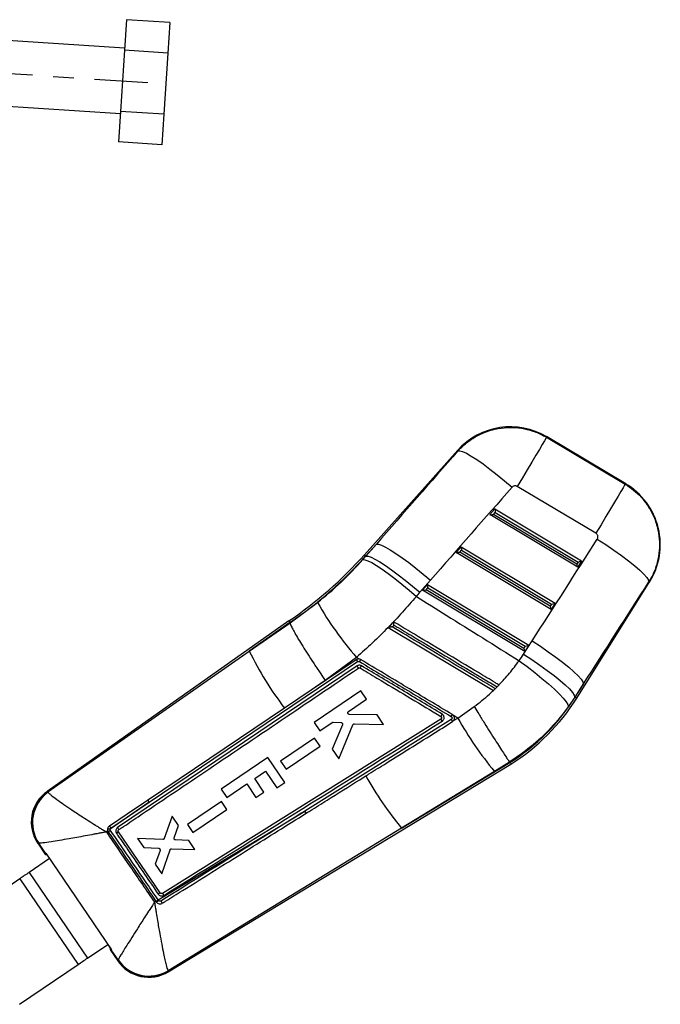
# Model space of a CAD drawing. Extents: x 32 to 364, y 17 to 289.
# Tile 4 of 7: x 91 to 130, y 215 to 275. Entities that reach past the tile are written whole.
import ezdxf

# ---------------------------------------------------------------- set-up
doc = ezdxf.new("R2010")
doc.units = 0
doc.linetypes.add('CENTERX2', pattern=[20.32, 12.7, -2.54, 2.54, -2.54])
doc.layers.get('0').update_dxf_attribs({"linetype": 'CONTINUOUS'})

msp = doc.modelspace()

# ---------------------------------------------------------------- linework, layer by layer
at = {"color": 7, "linetype": 'CONTINUOUS'}
for p, q in [((97.590133, 275.353186), (97.468376, 273.480751)), ((100.234549, 275.181227), (97.590133, 275.353186)), ((100.234549, 275.181227), (100.11279, 273.308792)), ((97.476397, 273.604103), (87.497473, 274.252996)), ((97.468376, 273.480751), (97.224859, 269.735881)), ((100.11279, 273.308792), (97.468376, 273.480751)), ((100.11279, 273.308792), (99.869275, 269.563929)), ((87.237915, 270.26143), (97.216839, 269.612529)), ((97.224859, 269.735881), (97.103102, 267.863445)), ((99.869275, 269.563929), (97.224859, 269.735881)), ((99.869275, 269.563929), (99.747518, 267.691493)), ((99.747518, 267.691493), (97.103102, 267.863445)), ((128.160566, 246.922501), (123.297308, 249.819328)), ((123.300545, 249.778185), (128.117926, 246.908691)), ((117.872972, 248.987385), (112.156175, 242.589083)), ((126.327068, 243.902158), (121.50969, 246.771653)), ((119.836192, 245.042433), (120.146934, 245.390222)), ((125.208713, 241.822787), (119.836192, 245.042433)), ((120.061692, 245.060482), (120.166976, 245.178316)), ((125.148248, 242.012211), (120.061692, 245.060482)), ((120.146934, 245.390222), (125.451878, 242.211074)), ((120.166976, 245.178316), (125.230636, 242.143762)), ((112.892784, 243.239593), (112.242583, 242.51188)), ((112.251241, 242.504143), (112.892784, 243.239593)), ((117.770471, 242.730454), (118.081216, 243.078243)), ((118.081216, 243.078243), (123.835392, 239.629876)), ((112.063974, 242.291063), (112.251241, 242.504143)), ((112.242583, 242.51188), (112.251241, 242.504143)), ((123.592224, 239.241593), (117.770471, 242.730454)), ((117.995974, 242.748503), (118.101258, 242.866338)), ((123.531762, 239.431013), (117.995974, 242.748503)), ((118.101258, 242.866338), (123.614147, 239.562568)), ((125.230636, 242.143762), (125.148248, 242.012211)), ((125.451878, 242.211074), (125.208713, 241.822787)), ((116.193365, 241.022502), (115.551826, 240.287051)), ((115.704752, 240.418479), (116.015494, 240.766265)), ((116.015494, 240.766265), (122.218907, 237.048682)), ((125.149548, 233.805996), (129.609004, 240.926825)), ((121.975738, 236.660395), (115.704752, 240.418479)), ((115.930252, 240.436528), (116.035536, 240.554359)), ((121.915277, 236.849819), (115.930252, 240.436528)), ((116.035536, 240.554359), (121.997662, 236.981374)), ((107.604261, 238.427259), (109.287828, 239.660532)), ((123.614147, 239.562568), (123.531762, 239.431013)), ((123.835392, 239.629876), (123.592224, 239.241593)), ((107.529227, 238.535528), (92.724241, 228.084159)), ((107.595231, 238.440291), (105.105769, 236.682889)), ((105.105769, 236.682889), (107.604366, 238.426876)), ((107.52948, 238.535166), (107.595231, 238.440291)), ((107.595231, 238.440291), (107.604261, 238.427259)), ((107.604366, 238.426876), (107.604261, 238.427259)), ((113.616247, 238.142554), (120.056558, 234.281518)), ((121.898129, 236.498107), (122.421916, 237.312433)), ((121.997662, 236.981374), (121.915277, 236.849819)), ((122.218907, 237.048682), (121.975738, 236.660395)), ((92.779871, 228.071813), (105.105769, 236.682889)), ((111.710112, 235.778436), (97.046792, 225.884986)), ((98.971294, 227.427971), (111.740038, 236.043625)), ((111.649357, 236.161959), (108.890455, 234.300558)), ((111.677874, 236.300152), (109.752372, 234.8971)), ((111.846927, 236.198862), (111.677874, 236.300152)), ((109.752372, 234.8971), (108.890455, 234.300558)), ((120.059609, 234.279689), (120.393451, 234.612525)), ((120.393451, 234.612525), (120.3916, 234.613635)), ((125.565212, 234.688037), (125.041425, 233.873707)), ((125.051346, 233.867497), (125.565212, 234.688037)), ((108.890455, 234.300558), (107.261374, 233.201549)), ((111.937754, 234.250118), (109.084852, 232.309103)), ((112.28244, 233.743091), (111.937754, 234.250118)), ((120.056558, 234.281518), (120.059609, 234.279689)), ((120.059609, 234.279689), (120.058671, 234.280251)), ((120.164398, 234.38564), (120.275874, 234.496013)), ((111.183703, 232.995525), (112.28244, 233.743091)), ((125.041425, 233.873707), (124.642476, 233.2852)), ((125.051346, 233.867497), (125.041425, 233.873707)), ((107.261374, 233.201549), (101.750545, 229.48448)), ((112.936389, 232.78115), (111.239008, 232.809723)), ((113.33131, 232.200228), (112.936389, 232.78115)), ((117.602456, 232.749664), (117.542937, 232.799314)), ((117.874674, 232.5865), (117.602456, 232.749664)), ((117.874674, 232.5865), (118.869901, 233.28783)), ((116.831705, 232.517466), (99.791683, 221.853299)), ((117.471482, 232.50293), (108.506702, 226.889935)), ((109.084852, 232.309103), (109.429564, 231.802054)), ((109.429564, 231.802054), (110.183254, 232.314844)), ((110.803243, 232.175608), (110.184062, 230.692234)), ((110.24351, 232.332323), (110.712554, 232.316956)), ((110.593513, 230.089967), (111.452274, 232.179754)), ((111.548487, 232.242585), (113.33131, 232.200228)), ((117.5474, 232.36679), (117.614489, 232.428223)), ((117.614489, 232.428223), (117.874674, 232.5865)), ((117.614489, 232.428223), (117.624123, 232.441839)), ((109.106522, 231.359534), (107.025001, 229.943339)), ((109.436851, 230.873637), (109.106522, 231.359534)), ((107.355345, 229.457427), (109.436851, 230.873637)), ((110.184062, 230.692234), (110.593513, 230.089967)), ((100.134991, 217.045946), (121.120199, 229.764875)), ((106.246054, 230.16971), (103.394199, 228.23016)), ((107.279457, 228.650231), (106.246054, 230.16971)), ((107.025001, 229.943339), (107.355345, 229.457427)), ((114.428807, 225.844782), (121.059272, 229.863443)), ((121.040992, 229.892996), (120.107632, 229.323563)), ((121.041044, 229.892925), (121.040992, 229.892996)), ((121.059272, 229.863443), (121.041044, 229.892925)), ((101.750545, 229.48448), (98.879294, 227.548186)), ((105.439551, 228.87972), (106.104985, 229.332284)), ((106.104985, 229.332284), (106.793582, 228.319787)), ((120.107632, 229.323563), (114.428807, 225.844782)), ((103.739001, 227.723174), (104.95368, 228.54928)), ((104.95368, 228.54928), (105.512977, 227.726907)), ((105.998848, 228.057351), (105.439551, 228.87972)), ((106.793582, 228.319787), (107.279457, 228.650231)), ((92.779871, 228.071813), (92.791185, 228.05075)), ((103.394199, 228.23016), (103.739001, 227.723174)), ((105.512977, 227.726907), (105.998848, 228.057351)), ((98.971294, 227.427971), (96.592096, 225.776274)), ((96.637398, 225.852084), (98.971294, 227.427971)), ((103.400983, 227.479183), (101.319492, 226.063002)), ((103.731308, 226.993286), (103.400983, 227.479183)), ((99.531831, 221.446621), (108.506702, 226.889935)), ((101.649836, 225.577087), (103.731308, 226.993286)), ((100.388484, 226.57438), (99.906528, 225.221884)), ((100.769181, 226.014384), (100.388484, 226.57438)), ((96.447924, 225.676146), (96.356466, 225.612626)), ((96.447924, 225.676146), (96.476838, 225.619786)), ((99.653952, 221.882008), (97.097762, 225.611173)), ((97.116129, 225.746472), (97.12491, 225.75314)), ((114.428807, 225.844782), (100.144699, 217.100684)), ((100.507732, 225.25505), (100.769181, 226.014384)), ((101.319492, 226.063002), (101.649836, 225.577087)), ((92.152903, 224.93415), (92.600014, 224.276729)), ((92.22101, 224.921667), (92.209324, 224.926167)), ((92.640731, 224.304162), (92.22101, 224.921667)), ((99.806471, 225.154519), (98.263927, 225.221571)), ((98.263927, 225.221571), (98.651715, 224.651155)), ((101.4015, 225.084261), (100.599036, 225.120075)), ((101.774901, 224.534989), (101.4015, 225.084261)), ((92.646021, 224.307727), (92.640731, 224.304162)), ((92.646021, 224.307727), (96.664768, 218.399909)), ((98.651715, 224.651155), (99.550558, 224.61766)), ((99.64274, 224.481505), (99.341562, 223.63643)), ((99.743821, 223.044731), (100.253684, 224.519767)), ((100.353267, 224.587996), (101.774901, 224.534989)), ((92.869626, 223.979012), (91.630164, 223.136055)), ((92.600908, 224.277333), (92.600014, 224.276729)), ((92.708643, 224.20425), (92.717659, 224.202414)), ((92.717659, 224.202414), (92.869626, 223.979012)), ((91.630164, 223.136055), (95.201194, 217.885316)), ((99.341562, 223.63643), (99.743821, 223.044731)), ((91.06168, 222.749427), (87.473119, 220.308844)), ((91.06168, 222.749427), (94.632709, 217.49869)), ((99.30587, 221.309795), (99.394379, 221.363388)), ((99.394379, 221.363388), (99.399771, 221.355521)), ((99.399771, 221.355521), (99.428112, 221.314185)), ((99.559281, 221.406741), (99.531831, 221.446621)), ((95.201194, 217.885316), (96.441165, 218.728621)), ((96.441165, 218.728621), (96.59313, 218.505221)), ((96.59313, 218.505221), (96.590768, 218.493205)), ((96.618462, 218.368121), (96.618822, 218.368367)), ((96.618462, 218.368121), (97.062873, 217.714673)), ((96.657555, 218.394958), (96.664768, 218.399909)), ((97.077317, 217.77748), (96.657555, 218.394958)), ((97.076794, 217.768493), (97.077317, 217.77748)), ((91.044148, 215.058107), (94.632709, 217.49869)), ((100.134279, 217.114084), (100.144699, 217.100684))]:
    msp.add_line(p, q, dxfattribs=at)
at = {"color": 179, "linetype": 'CENTERX2', "ltscale": 0.5}
msp.add_line((65.222663, 273.697227), (98.900641, 271.507264), dxfattribs=at)
at = {"color": 7, "linetype": 'CONTINUOUS', "flags": 128}
for points in [[(123.300545, 249.778185), (123.260978, 249.711764), (123.173203, 249.564398), (123.03929, 249.339585), (122.862417, 249.042646), (122.646771, 248.680611), (122.397456, 248.262059), (122.12038, 247.796897), (121.822104, 247.296144), (121.50969, 246.771653)], [(117.882639, 248.945293), (117.992367, 248.956711), (118.167281, 248.907436), (118.403468, 248.798572), (118.695646, 248.632554), (119.037282, 248.413098), (119.420729, 248.145108), (119.837414, 247.834582), (120.278019, 247.488462), (120.732684, 247.114491), (121.191237, 246.721037)], [(128.117926, 246.908691), (128.07836, 246.842266), (127.990581, 246.694904), (127.856668, 246.47009), (127.679795, 246.173148), (127.464149, 245.811116), (127.214834, 245.392561), (126.937758, 244.927399), (126.639482, 244.426646), (126.327068, 243.902158)], [(112.892784, 243.239593), (113.015957, 243.236568), (113.200534, 243.176409), (113.442596, 243.060396), (113.737006, 242.890984), (114.077512, 242.671773), (114.456892, 242.407415), (114.867087, 242.103525), (115.299396, 241.766546), (115.744639, 241.40364), (116.193365, 241.022502)], [(126.409791, 243.549299), (126.927469, 243.212998), (127.426505, 242.873412), (127.895303, 242.538434), (128.322966, 242.215842), (128.69956, 241.91314), (129.016332, 241.637357), (129.265915, 241.394904), (129.44252, 241.191414), (129.542034, 241.031617), (129.562147, 240.919225)], [(112.251241, 242.504143), (112.374417, 242.501118), (112.558994, 242.440962), (112.801056, 242.324945), (113.095466, 242.155534), (113.435972, 241.936323), (113.815352, 241.671965), (114.225548, 241.368074), (114.657853, 241.0311), (115.103096, 240.668189), (115.551826, 240.287051)], [(112.063974, 242.291063), (112.186838, 242.286571), (112.370342, 242.224385), (112.610601, 242.10582), (112.902526, 241.933387), (113.239929, 241.710741), (113.615669, 241.442595), (114.021782, 241.134625), (114.449669, 240.793366), (114.890266, 240.426034), (115.334239, 240.040418)], [(122.421916, 237.312433), (122.925002, 236.982007), (123.410694, 236.648329), (123.868268, 236.318767), (124.28762, 236.000598), (124.659486, 235.70085), (124.975655, 235.426143), (125.22915, 235.182543), (125.414368, 234.975424), (125.527218, 234.809366), (125.565212, 234.688037)], [(121.898129, 236.498107), (122.401215, 236.167681), (122.886907, 235.834003), (123.344481, 235.504438), (123.763833, 235.186272), (124.135699, 234.886524), (124.451868, 234.611817), (124.705363, 234.368213), (124.890581, 234.161098), (125.003431, 233.995039), (125.041425, 233.873707)], [(121.624783, 236.098197), (122.111674, 235.738628), (122.581355, 235.376422), (123.023346, 235.019662), (123.427786, 234.676306), (123.785652, 234.354016), (124.088958, 234.059982), (124.330941, 233.800762), (124.506198, 233.582143), (124.610823, 233.409003), (124.642476, 233.2852)], [(98.879294, 227.548186), (98.634759, 227.38329), (97.626783, 226.7036), (96.544342, 225.973726)], [(91.630164, 223.136055), (91.555804, 223.08548), (91.48176, 223.035124), (91.408353, 222.985199), (91.335894, 222.935921), (91.264697, 222.8875), (91.195065, 222.840142), (91.127295, 222.794053), (91.06168, 222.749427)], [(94.632709, 217.49869), (94.698325, 217.543316), (94.766095, 217.589405), (94.835726, 217.636763), (94.906924, 217.685184), (94.979383, 217.734462), (95.05279, 217.784387), (95.126834, 217.834743), (95.201194, 217.885316)]]:
    msp.add_lwpolyline(points, dxfattribs=at)
at = {"color": 8, "linetype": 'CONTINUOUS', "flags": 128}
for points in [[(123.297308, 249.819328), (123.297669, 249.814757), (123.300545, 249.778185)], [(117.882639, 248.945293), (117.874045, 248.982706), (117.872972, 248.987385)], [(128.117926, 246.908691), (128.155827, 246.920966), (128.160566, 246.922501)], [(112.156175, 242.589083), (112.16158, 242.584255), (112.177789, 242.569775), (112.204794, 242.545646), (112.242583, 242.51188)], [(129.609004, 240.926825), (129.603796, 240.925983), (129.562147, 240.919225)], [(125.051346, 233.867497), (125.094294, 233.8406), (125.124987, 233.821378), (125.143409, 233.80984), (125.149548, 233.805996)], [(92.724241, 228.084159), (92.730423, 228.082784), (92.779871, 228.071813)], [(92.209324, 224.926167), (92.159174, 224.93326), (92.152903, 224.93415)], [(97.062873, 217.714673), (97.064419, 217.720656), (97.076794, 217.768493)], [(100.144699, 217.100684), (100.136069, 217.05203), (100.134991, 217.045946)]]:
    msp.add_lwpolyline(points, dxfattribs=at)
at = {"color": 7, "linetype": 'CONTINUOUS'}
for centre, radius, start, end in [((121.089753, 246.113233), 4.31375, 58.9000861, 138.50334576), ((125.953013, 243.216407), 4.31375, 327.6111829, 59.59523395), ((93.333183, 259.407174), 25.241894, 304.22183154, 318.21964428), ((93.333183, 259.407174), 25.357766, 304.22423312, 318.21964428), ((126.95825, 249.698351), 20.322442, 209.59907412, 221.24505718), ((123.644116, 245.753588), 20.638506, 206.07221969, 217.45841612), ((111.159066, 235.360616), 0.691539, 24.22992145, 37.17055401), ((104.131374, 240.425339), 9.119233, 328.402994, 329.41856953), ((114.283828, 240.610704), 12.704734, 302.2287409, 327.94294693), ((114.283828, 240.610704), 12.820606, 302.22584932, 327.94294693), ((109.876063, 237.308351), 8.894514, 328.61637987, 329.53939063), ((137.305394, 243.488195), 22.280032, 209.2948053, 219.47597194), ((131.094303, 239.633509), 21.63025, 209.32057379, 219.60373433), ((94.041308, 226.218454), 2.28375, 124.53647729, 214.78273487), ((94.105286, 226.206848), 2.287972, 125.40110013, 214.03818583), ((94.129607, 226.190376), 2.291804, 125.73264036, 213.61335773), ((98.411605, 227.094956), 0.651269, 30.75265761, 44.10048535), ((107.869585, 226.447431), 0.775711, 23.34642465, 34.78156201), ((96.471981, 224.666805), 1.115953, 83.82098855, 91.98806443), ((102.787014, 216.521568), 11.072305, 123.90987071, 124.74368008), ((101.870996, 218.454729), 8.602237, 123.70266826, 124.65603083), ((107.388598, 209.916102), 13.952837, 124.27007958, 124.92888665), ((101.248816, 218.87318), 3.045237, 123.69782902, 126.71863565), ((105.703283, 212.953926), 10.784483, 124.12008328, 124.88396515), ((98.951277, 218.99898), 2.28375, 213.53399983, 301.78884496), ((98.964734, 219.060801), 2.287876, 214.39192648, 301.04740239), ((98.960816, 219.081722), 2.290986, 214.70094263, 300.81106967)]:
    msp.add_arc(centre, radius, start, end, dxfattribs=at)
for centre, major_axis, ratio, start_param, end_param in [((150.209747, 239.477343), (130.218629, 144.506696), 0.156481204, 1.645959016, 1.68509894), ((150.494291, 239.955041), (130.133495, 144.582787), 0.135617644, 1.645791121, 1.684931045), ((120.072364, 245.078395), (0.235467, 0.035792), 0.06773113, 3.223351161, 4.656764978), ((120.177646, 245.196229), (-0.029639, 0.194983), 0.067363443, 0.091180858, 1.652554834), ((118.111926, 242.884251), (-0.029639, 0.194983), 0.067363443, 0.091180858, 1.652554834), ((108.66216, 264.87256), (101.408367, 161.772149), 0.138218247, 4.628262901, 4.667117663), ((118.006644, 242.766418), (0.235467, 0.035792), 0.06773113, 3.223351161, 4.656764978), ((125.158918, 242.030122), (-0.049683, 0.20687), 0.068599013, 1.641013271, 3.074427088), ((125.241305, 242.161677), (0.210923, 0.050657), 0.068966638, 4.645223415, 6.206597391), ((116.046206, 240.572274), (-0.029639, 0.194983), 0.067363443, 0.091180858, 1.652554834), ((108.377617, 264.394862), (101.419699, 161.765052), 0.159482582, 4.6282833, 4.667138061), ((93.43605, 259.579869), (15.019986, 25.215914), 0.999926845, 4.521084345, 4.532290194), ((115.940923, 240.454441), (0.235467, 0.035792), 0.06773113, 3.223351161, 4.656764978), ((123.542433, 239.448928), (-0.049683, 0.20687), 0.068599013, 1.641013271, 3.074427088), ((123.624819, 239.580482), (0.210923, 0.050657), 0.068966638, 4.645223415, 6.206597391), ((122.008334, 236.999288), (0.210923, 0.050657), 0.068966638, 4.645223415, 6.206597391), ((114.621927, 241.178313), (4.427685, 7.433305), 0.999926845, 4.622021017, 4.678015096), ((121.925947, 236.867733), (-0.049683, 0.20687), 0.068599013, 1.641013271, 3.074427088), ((117.853272, 241.291225), (25.253635, 17.013938), 0.069928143, 3.141908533, 3.198673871), ((121.722672, 235.601771), (25.103831, 17.234206), 0.069928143, 3.085457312, 3.141276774)]:
    msp.add_ellipse(centre, major_axis=major_axis, ratio=ratio, start_param=start_param, end_param=end_param, dxfattribs=at)
for points, knots in [([(117.882639, 248.945293), (117.984221, 249.051967), (118.25621, 249.337592), (118.772612, 249.724825), (119.491474, 250.102137), (120.266849, 250.328663), (121.058518, 250.400878), (121.776063, 250.349262), (122.474283, 250.176601), (122.978256, 249.96323), (123.242983, 249.811235), (123.300545, 249.778185)], [0, 0, 0, 0, 0.074457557, 0.199363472, 0.324268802, 0.483490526, 0.604086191, 0.724681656, 0.845548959, 0.966416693, 1, 1, 1, 1]), ([(121.50969, 246.771653), (121.506303, 246.773603), (121.478634, 246.789538), (121.420437, 246.808761), (121.344512, 246.807758), (121.271783, 246.785843), (121.223031, 246.754889), (121.197201, 246.727388), (121.191237, 246.721037)], [0, 0, 0, 0, 0.033511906, 0.273755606, 0.513949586, 0.673693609, 0.924649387, 1, 1, 1, 1]), ([(128.117926, 246.908691), (128.293835, 246.792837), (128.645653, 246.561129), (129.122779, 246.102218), (129.543132, 245.556536), (129.902331, 244.884377), (130.136302, 244.151795), (130.232301, 243.385627), (130.202552, 242.655198), (130.047462, 241.94336), (129.8218, 241.362909), (129.631008, 241.036892), (129.562147, 240.919225)], [0, 0, 0, 0, 0.09211447, 0.184228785, 0.288392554, 0.392556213, 0.516342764, 0.622683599, 0.729024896, 0.834678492, 0.940331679, 1, 1, 1, 1]), ([(126.409791, 243.549299), (126.413926, 243.556244), (126.432609, 243.587633), (126.452126, 243.651153), (126.449784, 243.72623), (126.427721, 243.796104), (126.390314, 243.85673), (126.34727, 243.887647), (126.327068, 243.902158)], [0, 0, 0, 0, 0.060463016, 0.273245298, 0.486140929, 0.60991875, 0.816918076, 1, 1, 1, 1]), ([(109.287828, 239.660532), (109.775324, 240.066527), (110.760234, 240.886777), (111.626486, 241.819836), (112.063974, 242.291063)], [0, 0, 0, 0, 0.494964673, 1, 1, 1, 1]), ([(115.334239, 240.040418), (115.052631, 239.714355), (114.489414, 239.062225), (113.590974, 238.112698), (112.65733, 237.185543), (112.004361, 236.595284), (111.677874, 236.300152)], [0, 0, 0, 0, 0.248099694, 0.496201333, 0.748098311, 1, 1, 1, 1]), ([(115.334239, 240.040418), (115.945421, 239.656005), (118.04012, 238.338509), (120.138593, 237.027023), (121.624783, 236.098197)], [0, 0, 0, 0, 0.291775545, 1, 1, 1, 1]), ([(107.604366, 238.426876), (107.610783, 238.393236), (107.623618, 238.325956), (107.724276, 238.109621), (107.883423, 237.813097), (108.100175, 237.439388), (108.368999, 236.998513), (108.680777, 236.504831), (109.028147, 235.970601), (109.37599, 235.448516), (109.621267, 235.087837), (109.738826, 234.916807), (109.752372, 234.8971)], [0, 0, 0, 0, 0.112227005, 0.224454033, 0.336681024, 0.448908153, 0.561136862, 0.673366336, 0.785599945, 0.89783267, 0.988227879, 1, 1, 1, 1]), ([(113.9432, 238.479581), (113.875987, 238.410297), (113.767032, 238.297984), (113.658013, 238.185607), (113.616247, 238.142554)], [0, 0, 0, 0, 0.616892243, 1, 1, 1, 1]), ([(113.856152, 238.168519), (113.855563, 238.168444), (113.831546, 238.165352), (113.775737, 238.158353), (113.702815, 238.149781), (113.650565, 238.144348), (113.622988, 238.142033), (113.618611, 238.142313), (113.616414, 238.142454)], [0, 0, 0, 0, 0.0057697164, 0.2354261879, 0.5483215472, 0.7481959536, 0.8736053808, 1, 1, 1, 1]), ([(113.856152, 238.168519), (113.867658, 238.180352), (113.903946, 238.217671), (113.940227, 238.254981), (113.965005, 238.280461)], [0, 0, 0, 0, 0.317085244, 1, 1, 1, 1]), ([(120.164398, 234.38564), (120.077349, 234.43784), (119.642108, 234.698838), (117.814089, 235.795025), (115.798388, 237.003782), (114.130892, 238.003761), (113.856152, 238.168519)], [0, 0, 0, 0, 0.0413974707, 0.2069859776, 0.8693413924, 1, 1, 1, 1]), ([(113.965005, 238.280461), (113.964928, 238.281049), (113.961706, 238.30568), (113.955534, 238.353215), (113.948754, 238.410782), (113.944697, 238.449797), (113.942737, 238.473431), (113.943049, 238.477569), (113.9432, 238.479581)], [0, 0, 0, 0, 0.006564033, 0.274710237, 0.524348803, 0.693234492, 0.85084228, 1, 1, 1, 1]), ([(120.3916, 234.613635), (120.319016, 234.65715), (119.898217, 234.909427), (118.084556, 235.99675), (116.007676, 237.241887), (114.279008, 238.278258), (113.9432, 238.479581)], [0, 0, 0, 0, 0.033768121, 0.195768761, 0.843771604, 1, 1, 1, 1]), ([(113.965005, 238.280461), (114.052052, 238.228259), (114.48729, 237.967253), (116.315288, 236.871035), (118.331864, 235.661755), (120.000257, 234.661289), (120.275874, 234.496013)], [0, 0, 0, 0, 0.0413801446, 0.2069004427, 0.8689806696, 1, 1, 1, 1]), ([(111.846927, 236.198862), (111.821789, 236.202177), (111.768136, 236.209254), (111.699425, 236.191615), (111.662095, 236.169507), (111.649357, 236.161963)], [0, 0, 0, 0, 0.367381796, 0.784129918, 1, 1, 1, 1]), ([(111.649703, 236.16219), (111.651498, 236.161362), (111.655088, 236.159706), (111.671973, 236.1394), (111.695183, 236.108466), (111.716015, 236.078933), (111.731081, 236.056934), (111.736696, 236.048591), (111.740038, 236.043625)], [0, 0, 0, 0, 0.2178514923, 0.4357038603, 0.6535600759, 0.8714065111, 0.9234647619, 1, 1, 1, 1]), ([(111.982185, 235.785816), (111.970839, 235.791903), (111.934388, 235.811459), (111.864696, 235.825854), (111.780489, 235.817298), (111.732769, 235.790947), (111.710112, 235.778436)], [0, 0, 0, 0, 0.134639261, 0.43255858, 0.730590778, 1, 1, 1, 1]), ([(111.740038, 236.043625), (111.747171, 236.047653), (111.764425, 236.057395), (111.796057, 236.062521), (111.826592, 236.058094), (111.843226, 236.04962), (111.849502, 236.046423)], [0, 0, 0, 0, 0.2129220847, 0.5149796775, 0.8170182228, 1, 1, 1, 1]), ([(111.921355, 236.169469), (111.897849, 236.180996), (111.873677, 236.192849), (111.847644, 236.1987), (111.846927, 236.198862)], [0, 0, 0, 0, 0.97245879, 1, 1, 1, 1]), ([(111.921355, 236.169469), (111.920575, 236.167976), (111.919015, 236.164989), (111.905817, 236.142284), (111.886271, 236.108994), (111.868745, 236.079315), (111.856262, 236.05822), (111.852217, 236.051382), (111.849341, 236.04652)], [0, 0, 0, 0, 0.2238254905, 0.4476547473, 0.6714810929, 0.895301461, 0.9255562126, 1, 1, 1, 1]), ([(111.849502, 236.046423), (112.776784, 235.490334), (114.650028, 234.366956), (116.523321, 233.243649), (117.469307, 232.676395)], [0, 0, 0, 0, 0.495014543, 1, 1, 1, 1]), ([(117.542937, 232.799314), (116.606, 233.360998), (114.732125, 234.484366), (112.858278, 235.607768), (111.921355, 236.169469)], [0, 0, 0, 0, 0.500000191, 1, 1, 1, 1]), ([(116.914038, 232.828334), (116.092114, 233.321198), (114.448144, 234.306999), (112.804212, 235.292853), (111.982185, 235.785816)], [0, 0, 0, 0, 0.49996296, 1, 1, 1, 1]), ([(120.3916, 234.613635), (120.611208, 234.84901), (121.052057, 235.32151), (121.433403, 235.838662), (121.624783, 236.098197)], [0, 0, 0, 0, 0.498147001, 1, 1, 1, 1]), ([(97.12491, 225.75314), (97.179538, 225.789975), (97.570186, 226.053378), (99.304924, 227.223044), (104.13887, 230.482833), (108.636202, 233.516939), (111.789685, 235.644423)], [0, 0, 0, 0, 0.011174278, 0.079907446, 0.354840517, 1, 1, 1, 1]), ([(111.789685, 235.644423), (111.799484, 235.649751), (111.819619, 235.6607), (111.854581, 235.663298), (111.881518, 235.656827), (111.895122, 235.649369), (111.89872, 235.647396)], [0, 0, 0, 0, 0.289461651, 0.5947689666, 0.892805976, 1, 1, 1, 1]), ([(111.89872, 235.647396), (111.975819, 235.601174), (112.401129, 235.346192), (114.044896, 234.360698), (115.611592, 233.421463), (116.830073, 232.690983)], [0, 0, 0, 0, 0.046903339, 0.258739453, 1, 1, 1, 1]), ([(118.869901, 233.28783), (119.190855, 233.535797), (119.599883, 233.851808), (119.975647, 234.205385), (120.056558, 234.281518)], [0, 0, 0, 0, 0.784676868, 1, 1, 1, 1]), ([(111.145329, 232.876704), (111.14248, 232.887846), (111.136782, 232.910133), (111.142972, 232.944582), (111.158552, 232.974818), (111.175563, 232.988824), (111.183703, 232.995525)], [0, 0, 0, 0, 0.255013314, 0.5100389, 0.765572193, 1, 1, 1, 1]), ([(111.239008, 232.809723), (111.227599, 232.811051), (111.20478, 232.813708), (111.174816, 232.831791), (111.154976, 232.854167), (111.147912, 232.87067), (111.145329, 232.876704)], [0, 0, 0, 0, 0.279843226, 0.559707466, 0.83900553, 1, 1, 1, 1]), ([(116.914038, 232.828334), (116.911003, 232.823329), (116.903622, 232.811155), (116.887486, 232.784575), (116.866613, 232.750284), (116.846453, 232.7173), (116.833553, 232.696368), (116.831154, 232.692656), (116.830073, 232.690983)], [0, 0, 0, 0, 0.07371837, 0.179308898, 0.394109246, 0.608912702, 0.823708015, 1, 1, 1, 1]), ([(116.917778, 232.39578), (116.918136, 232.396007), (116.942548, 232.41149), (116.986015, 232.450899), (117.026079, 232.524971), (117.038281, 232.59436), (117.033668, 232.663837), (117.010152, 232.733329), (116.964637, 232.793308), (116.927586, 232.818956), (116.914038, 232.828334)], [0, 0, 0, 0, 0.002469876, 0.168515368, 0.334547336, 0.484600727, 0.572486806, 0.738424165, 0.90435473, 1, 1, 1, 1]), ([(117.624123, 232.441839), (117.634406, 232.460241), (117.658631, 232.50359), (117.670658, 232.582677), (117.655997, 232.668037), (117.625849, 232.722381), (117.604891, 232.746824), (117.602456, 232.749664)], [0, 0, 0, 0, 0.190719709, 0.449266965, 0.707736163, 0.966042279, 1, 1, 1, 1]), ([(118.869901, 233.28783), (118.88204, 233.268336), (118.975111, 233.118872), (119.188855, 232.776257), (119.505961, 232.269977), (119.845284, 231.731001), (120.157457, 231.238248), (120.434806, 230.803785), (120.668285, 230.44201), (120.851716, 230.162471), (120.983392, 229.967605), (121.021792, 229.917865), (121.040992, 229.892996)], [0, 0, 0, 0, 0.011482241, 0.088035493, 0.202035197, 0.316034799, 0.430030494, 0.544026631, 0.658019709, 0.77201298, 0.886006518, 1, 1, 1, 1]), ([(124.642476, 233.2852), (124.297866, 232.843333), (123.60222, 231.951362), (122.382771, 230.811441), (121.475656, 230.190451), (121.041044, 229.892925)], [0, 0, 0, 0, 0.338341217, 0.682989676, 1, 1, 1, 1]), ([(99.878861, 221.729333), (102.716535, 223.505268), (108.3965, 227.060027), (114.075813, 230.616232), (116.917778, 232.39578)], [0, 0, 0, 0, 0.499593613, 1, 1, 1, 1]), ([(110.183254, 232.314844), (110.193309, 232.320473), (110.212084, 232.330982), (110.233543, 232.331898), (110.24351, 232.332323)], [0, 0, 0, 0, 0.535546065, 1, 1, 1, 1]), ([(110.712554, 232.316956), (110.724232, 232.315175), (110.747589, 232.311611), (110.777732, 232.291943), (110.797388, 232.268135), (110.804051, 232.250795), (110.806513, 232.244388)], [0, 0, 0, 0, 0.279072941, 0.558195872, 0.836750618, 1, 1, 1, 1]), ([(110.806513, 232.244388), (110.808915, 232.232909), (110.813771, 232.2097), (110.806777, 232.187054), (110.803243, 232.175608)], [0, 0, 0, 0, 0.4945877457, 1, 1, 1, 1]), ([(111.452274, 232.179754), (111.457897, 232.190023), (111.469142, 232.210563), (111.497723, 232.231936), (111.525517, 232.241697), (111.542812, 232.242365), (111.548487, 232.242585)], [0, 0, 0, 0, 0.2866752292, 0.5733595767, 0.8599973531, 1, 1, 1, 1]), ([(112.235028, 229.041271), (112.30161, 229.082947), (112.71182, 229.339712), (114.23348, 230.292164), (115.937684, 231.359001), (117.298244, 232.210798), (117.5474, 232.366786)], [0, 0, 0, 0, 0.037599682, 0.231650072, 0.859294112, 1, 1, 1, 1]), ([(116.830073, 232.690983), (116.838738, 232.684492), (116.857148, 232.670701), (116.87445, 232.639831), (116.880803, 232.605019), (116.87591, 232.570548), (116.864064, 232.551364), (116.858285, 232.542005)], [0, 0, 0, 0, 0.189488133, 0.402600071, 0.604835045, 0.807218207, 1, 1, 1, 1]), ([(116.917778, 232.39578), (116.907228, 232.412309), (116.886129, 232.445368), (116.858384, 232.485897), (116.837846, 232.513447), (116.833625, 232.516047), (116.831515, 232.517347)], [0, 0, 0, 0, 0.249999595, 0.4999991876, 0.7500006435, 1, 1, 1, 1]), ([(116.858285, 232.542005), (116.857838, 232.54142), (116.850513, 232.531822), (116.840813, 232.52442), (116.831705, 232.51747)], [0, 0, 0, 0, 0.060963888, 1, 1, 1, 1]), ([(117.469307, 232.676395), (117.478999, 232.669138), (117.497923, 232.65497), (117.514825, 232.623438), (117.520907, 232.589237), (117.515068, 232.555021), (117.498669, 232.524022), (117.480536, 232.509958), (117.471479, 232.502934)], [0, 0, 0, 0, 0.173744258, 0.339219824, 0.504561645, 0.669820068, 0.835096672, 1, 1, 1, 1]), ([(117.547329, 232.366741), (117.54685, 232.369444), (117.54586, 232.375027), (117.529357, 232.406467), (117.503579, 232.451219), (117.482224, 232.48572), (117.471546, 232.502971)], [0, 0, 0, 0, 0.238337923, 0.492220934, 0.746109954, 1, 1, 1, 1]), ([(121.059272, 229.863443), (121.099716, 229.797902), (121.140315, 229.73211), (121.120046, 229.76513), (121.119968, 229.765255)], [0, 0, 0, 0, 0.996187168, 1, 1, 1, 1]), ([(108.581785, 226.754837), (108.666719, 226.807991), (109.095292, 227.076202), (110.190385, 227.761535), (111.32319, 228.470543), (112.112359, 228.964492), (112.235028, 229.041271)], [0, 0, 0, 0, 0.06974623, 0.351936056, 0.899264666, 1, 1, 1, 1]), ([(92.791185, 228.05075), (92.810224, 228.026459), (92.848305, 227.977873), (93.03883, 227.814228), (93.373404, 227.562493), (93.864724, 227.21915), (94.452223, 226.823313), (95.080378, 226.41449), (95.598756, 226.085403), (95.880038, 225.908693), (96.04309, 225.80687), (96.170754, 225.72753), (96.246284, 225.680727), (96.291073, 225.653017), (96.317655, 225.636593), (96.33343, 225.626848), (96.342248, 225.621398), (96.346665, 225.618679), (96.350832, 225.616099), (96.353852, 225.614238), (96.356466, 225.612626)], [0, 0, 0, 0, 0.092747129, 0.185507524, 0.358171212, 0.479598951, 0.601080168, 0.782025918, 0.873718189, 0.907614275, 0.945404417, 0.967646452, 0.980808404, 0.988612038, 0.993241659, 0.995989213, 0.997619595, 0.99827684, 0.998508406, 1, 1, 1, 1]), ([(108.506702, 226.889935), (107.360949, 226.173501), (104.423817, 224.336925), (101.486515, 222.500863), (99.695032, 221.381035)], [0, 0, 0, 0, 0.390092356, 1, 1, 1, 1]), ([(99.771872, 221.242624), (99.841958, 221.286467), (100.255704, 221.54529), (102.044091, 222.66406), (104.91067, 224.457526), (107.433515, 226.036272), (108.581785, 226.754837)], [0, 0, 0, 0, 0.023865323, 0.140887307, 0.608975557, 1, 1, 1, 1]), ([(96.356466, 225.612626), (96.353454, 225.61205), (96.349974, 225.611385), (96.345166, 225.610464), (96.340077, 225.609489), (96.329908, 225.60754), (96.311718, 225.604066), (96.281075, 225.598203), (96.229434, 225.588351), (96.14235, 225.571755), (95.99513, 225.543809), (95.807028, 225.5083), (95.48242, 225.447465), (94.883902, 225.336765), (94.157576, 225.206655), (93.476816, 225.09042), (92.906143, 224.998173), (92.51558, 224.942596), (92.290962, 224.919119), (92.244327, 224.920817), (92.22101, 224.921667)], [0, 0, 0, 0, 0.00149155, 0.001722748, 0.002380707, 0.004011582, 0.006759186, 0.011389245, 0.019193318, 0.032355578, 0.0545972, 0.09238614, 0.126295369, 0.217991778, 0.398919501, 0.520400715, 0.641828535, 0.8144928, 0.907252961, 1, 1, 1, 1]), ([(96.356466, 225.612626), (96.842952, 224.903252), (97.826418, 223.469204), (98.809224, 222.0347), (99.30587, 221.309795)], [0, 0, 0, 0, 0.494664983, 1, 1, 1, 1]), ([(96.544342, 225.973726), (96.520064, 225.95309), (96.473921, 225.91387), (96.441317, 225.84211), (96.4354, 225.79799), (96.433267, 225.782086)], [0, 0, 0, 0, 0.415237, 0.789198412, 1, 1, 1, 1]), ([(96.433267, 225.782086), (96.43331, 225.756529), (96.433371, 225.720332), (96.444618, 225.686184), (96.447924, 225.676146)], [0, 0, 0, 0, 0.706050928, 1, 1, 1, 1]), ([(96.47684, 225.61979), (96.528378, 225.544598), (96.809457, 225.134526), (97.78197, 223.715727), (98.702946, 222.372118), (99.394379, 221.363388)], [0, 0, 0, 0, 0.052996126, 0.289026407, 1, 1, 1, 1]), ([(96.544342, 225.973726), (96.546167, 225.972733), (96.549962, 225.970667), (96.566506, 225.95099), (96.589565, 225.920547), (96.614477, 225.885703), (96.630553, 225.862123), (96.637398, 225.852084)], [0, 0, 0, 0, 0.201388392, 0.418923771, 0.636450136, 0.845218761, 1, 1, 1, 1]), ([(96.592096, 225.776274), (96.594265, 225.787389), (96.598626, 225.809737), (96.616274, 225.835625), (96.63132, 225.847349), (96.637398, 225.852084)], [0, 0, 0, 0, 0.370982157, 0.745931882, 1, 1, 1, 1]), ([(96.609905, 225.710649), (96.604112, 225.72088), (96.592578, 225.741248), (96.592257, 225.764634), (96.592096, 225.776274)], [0, 0, 0, 0, 0.502270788, 1, 1, 1, 1]), ([(99.531831, 221.446621), (99.474456, 221.530348), (99.187581, 221.948983), (98.213592, 223.37032), (97.297003, 224.707942), (96.609907, 225.710653)], [0, 0, 0, 0, 0.0589073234, 0.2945364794, 1, 1, 1, 1]), ([(97.046792, 225.884986), (97.029931, 225.871636), (96.990642, 225.840527), (96.949254, 225.771421), (96.930737, 225.686928), (96.939758, 225.601874), (96.966539, 225.55377), (96.979348, 225.530763)], [0, 0, 0, 0, 0.161073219, 0.37533782, 0.589538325, 0.803683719, 1, 1, 1, 1]), ([(96.979352, 225.530763), (97.036725, 225.447036), (97.323593, 225.028397), (98.175617, 223.78499), (98.970289, 222.625324), (99.535461, 221.800566)], [0, 0, 0, 0, 0.067337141, 0.336688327, 1, 1, 1, 1]), ([(97.12491, 225.75314), (97.12456, 225.755751), (97.123855, 225.761015), (97.10664, 225.791874), (97.080074, 225.834984), (97.057886, 225.868318), (97.046792, 225.884986)], [0, 0, 0, 0, 0.246928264, 0.497949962, 0.74897136, 1, 1, 1, 1]), ([(97.09776, 225.611173), (97.092239, 225.621365), (97.081197, 225.64175), (97.078625, 225.677091), (97.087148, 225.710864), (97.102107, 225.733729), (97.11335, 225.743946), (97.116129, 225.746472)], [0, 0, 0, 0, 0.231260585, 0.462560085, 0.693629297, 0.924271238, 1, 1, 1, 1]), ([(99.906528, 225.221884), (99.901603, 225.211466), (99.891751, 225.190631), (99.864933, 225.168008), (99.835311, 225.155469), (99.815153, 225.154805), (99.806471, 225.154519)], [0, 0, 0, 0, 0.266141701, 0.532309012, 0.798565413, 1, 1, 1, 1]), ([(100.513354, 225.1761), (100.509191, 225.186935), (100.500866, 225.208604), (100.502255, 225.23646), (100.506618, 225.251268), (100.507732, 225.25505)], [0, 0, 0, 0, 0.426823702, 0.853606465, 1, 1, 1, 1]), ([(100.599036, 225.120079), (100.587535, 225.121964), (100.564532, 225.125733), (100.533435, 225.145543), (100.520187, 225.165702), (100.513354, 225.1761)], [0, 0, 0, 0, 0.3262064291, 0.6524649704, 1, 1, 1, 1]), ([(99.550558, 224.61766), (99.56216, 224.615914), (99.585364, 224.612421), (99.615406, 224.59294), (99.632387, 224.572257), (99.638721, 224.559062), (99.640027, 224.556342)], [0, 0, 0, 0, 0.306904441, 0.61379919, 0.920404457, 1, 1, 1, 1]), ([(99.640027, 224.556342), (99.643573, 224.545297), (99.650666, 224.523205), (99.647774, 224.497062), (99.643489, 224.48382), (99.64274, 224.481505)], [0, 0, 0, 0, 0.452109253, 0.904224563, 1, 1, 1, 1]), ([(100.253684, 224.519767), (100.258496, 224.530215), (100.26812, 224.551109), (100.294661, 224.573955), (100.324224, 224.586823), (100.344472, 224.587641), (100.353267, 224.587996)], [0, 0, 0, 0, 0.265344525, 0.530695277, 0.796158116, 1, 1, 1, 1]), ([(99.30587, 221.309795), (99.304191, 221.307225), (99.302228, 221.304223), (99.299023, 221.299312), (99.295317, 221.293642), (99.288244, 221.282813), (99.27629, 221.26451), (99.256231, 221.233787), (99.222562, 221.182206), (99.166007, 221.095507), (99.070735, 220.949293), (98.90865, 220.700077), (98.623142, 220.259667), (98.266526, 219.706054), (97.899621, 219.131092), (97.614239, 218.678845), (97.395535, 218.326998), (97.199589, 218.005158), (97.098145, 217.828369), (97.081264, 217.787122), (97.077317, 217.77748)], [0, 0, 0, 0, 0.001490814, 0.001741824, 0.002848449, 0.004780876, 0.008024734, 0.013470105, 0.022614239, 0.037983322, 0.063880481, 0.107832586, 0.184037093, 0.325715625, 0.450190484, 0.574614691, 0.675062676, 0.775484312, 0.947516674, 1, 1, 1, 1]), ([(99.30587, 221.309795), (99.306341, 221.306758), (99.306891, 221.303211), (99.307792, 221.297412), (99.308829, 221.290715), (99.31082, 221.277928), (99.31418, 221.256307), (99.319839, 221.220016), (99.329361, 221.159072), (99.345459, 221.056625), (99.372835, 220.883815), (99.420196, 220.589167), (99.506029, 220.068141), (99.619129, 219.412549), (99.744491, 218.730711), (99.85042, 218.193532), (99.940403, 217.774688), (100.03209, 217.390429), (100.096574, 217.17765), (100.127135, 217.126128), (100.134279, 217.114084)], [0, 0, 0, 0, 0.001490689, 0.001741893, 0.002846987, 0.004778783, 0.008021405, 0.013465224, 0.022607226, 0.037973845, 0.06386726, 0.10781545, 0.184018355, 0.325715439, 0.450189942, 0.574613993, 0.67506157, 0.775482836, 0.947515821, 1, 1, 1, 1]), ([(99.428112, 221.314185), (99.447761, 221.291165), (99.488937, 221.242928), (99.576243, 221.206109), (99.666891, 221.201142), (99.731804, 221.219463), (99.764129, 221.238145), (99.771874, 221.242622)], [0, 0, 0, 0, 0.233023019, 0.488288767, 0.709338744, 0.930352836, 1, 1, 1, 1]), ([(99.535463, 221.800566), (99.552071, 221.780624), (99.587024, 221.738653), (99.66258, 221.699622), (99.74794, 221.686243), (99.823106, 221.699161), (99.86352, 221.721031), (99.878861, 221.729333)], [0, 0, 0, 0, 0.20036823, 0.421706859, 0.643072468, 0.864509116, 1, 1, 1, 1]), ([(99.695034, 221.381033), (99.689851, 221.378163), (99.67474, 221.369796), (99.646195, 221.363577), (99.612253, 221.36719), (99.580984, 221.381425), (99.566474, 221.398349), (99.559279, 221.406741)], [0, 0, 0, 0, 0.117072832, 0.341272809, 0.563673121, 0.783639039, 1, 1, 1, 1]), ([(99.791683, 221.853299), (99.781383, 221.848211), (99.760782, 221.838035), (99.725623, 221.83683), (99.692378, 221.846589), (99.668215, 221.863551), (99.657584, 221.877308), (99.653952, 221.882008)], [0, 0, 0, 0, 0.221077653, 0.442153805, 0.663417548, 0.885015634, 1, 1, 1, 1]), ([(99.695032, 221.381035), (99.700441, 221.372344), (99.711257, 221.354961), (99.726622, 221.329443), (99.740562, 221.305644), (99.752494, 221.284496), (99.761952, 221.266835), (99.76849, 221.253475), (99.771709, 221.245495), (99.771829, 221.243458), (99.771878, 221.242628)], [0, 0, 0, 0, 0.130084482, 0.260156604, 0.390238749, 0.520319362, 0.650401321, 0.78048435, 0.91056413, 1, 1, 1, 1]), ([(99.878861, 221.729333), (99.868228, 221.746105), (99.846964, 221.77965), (99.818836, 221.821017), (99.797988, 221.849199), (99.793739, 221.851904), (99.791614, 221.853257)], [0, 0, 0, 0, 0.250003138, 0.500004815, 0.750001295, 1, 1, 1, 1])]:
    msp.add_open_spline(points, degree=3, knots=knots, dxfattribs=at)

doc.saveas('drawing.dxf')
